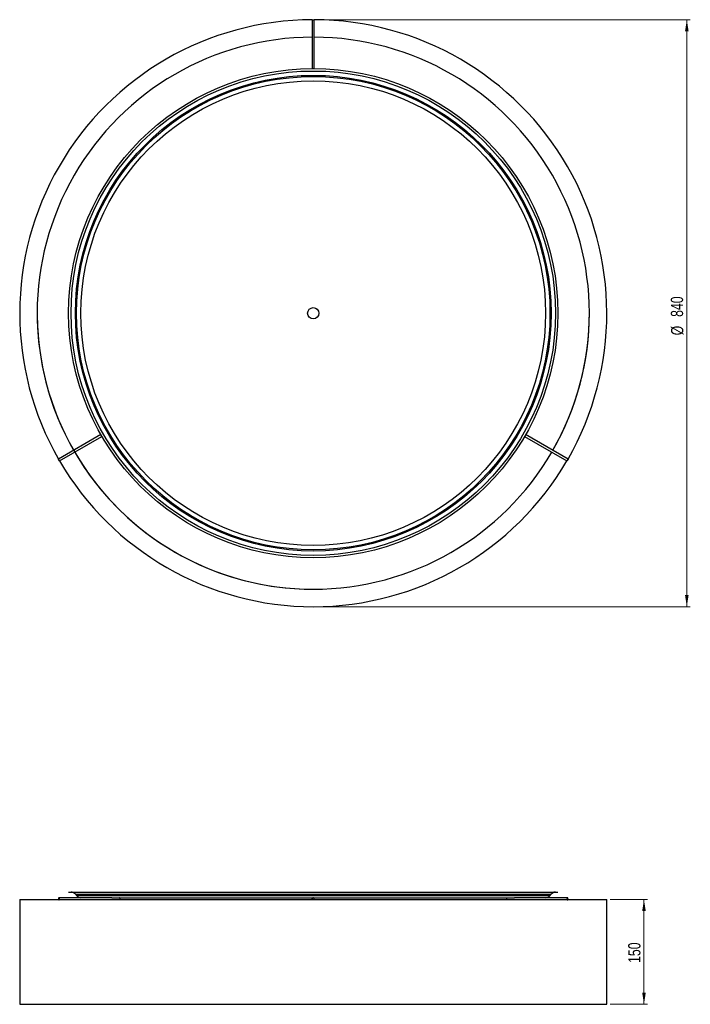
# Model space of a CAD drawing. Header units: millimetres. Extents: x 572 to 764, y 374 to 656.
import ezdxf

# ---------------------------------------------------------------- set-up
doc = ezdxf.new("R2010")
doc.units = ezdxf.units.MM
doc.styles.add('SLDTEXTSTYLE0', font='TXT', dxfattribs={"width": 0.75})
doc.dimstyles.new('SLDDIMSTYLE0', dxfattribs={"dimtxt": 3.5, "dimasz": 3.302, "dimexe": 0, "dimexo": 0.0625, "dimgap": 0.875, "dimtad": 1, "dimdec": 0, "dimlfac": 5, "dimrnd": 1e-09, "dimzin": 12, "dimdsep": 46, "dimtxsty": 'SLDTEXTSTYLE0', "dimsah": 1, "dimcen": 0.09, "dimadec": 0, "dimazin": 3, "dimtfac": 1, "dimtdec": 0, "dimtofl": 0, "dimtmove": 0, "dimatfit": 3, "dimfxl": 0, "dimfrac": 2, "dimtolj": 1, "dimtzin": 12, "dimarcsym": 0})

# ---------------------------------------------------------------- blocks, each defined once
blk = doc.blocks.new('_D')
at = {"color": 7, "linetype": 'Continuous', "lineweight": 0}
for p, q in [((740.96, 404.16), (751.59, 404.16)), ((750.59, 374.16), (750.59, 404.16)), ((740.96, 374.16), (751.59, 374.16))]:
    blk.add_line(p, q, dxfattribs=at)
at = {"color": 7, "linetype": 'Continuous', "lineweight": 18}
for points in [[(750.59, 404.16), (750.09, 400.86), (751.1, 400.86)], [(750.59, 374.16), (751.1, 377.46), (750.09, 377.46)]]:
    blk.add_solid(points, dxfattribs=at)
at = {"color": 7, "linetype": 'Continuous', "lineweight": 18, "insert": (746.08, 386), "char_height": 3.5, "attachment_point": 1, "rotation": 90, "style": 'SLDTEXTSTYLE0'}
blk.add_mtext('150', dxfattribs=at)
blk = doc.blocks.new('_D_1')
at = {"color": 7, "linetype": 'Continuous', "lineweight": 0}
for p, q in [((656.96, 655.96), (763.85, 655.96)), ((762.85, 655.96), (762.85, 487.96)), ((656.96, 487.96), (763.85, 487.96))]:
    blk.add_line(p, q, dxfattribs=at)
at = {"color": 7, "linetype": 'Continuous', "lineweight": 18}
for points in [[(762.85, 655.96), (762.34, 652.66), (763.36, 652.66)], [(762.85, 487.96), (763.36, 491.26), (762.34, 491.26)]]:
    blk.add_solid(points, dxfattribs=at)
at = {"color": 7, "linetype": 'Continuous', "lineweight": 18, "char_height": 3.5, "attachment_point": 1, "rotation": 90, "style": 'SLDTEXTSTYLE0'}
for s, insert in [('840', (758.28, 570.9)), ('%%c', (758.34, 565.63))]:
    blk.add_mtext(s, dxfattribs=dict(at, insert=insert))

msp = doc.modelspace()

# ---------------------------------------------------------------- linework, layer by layer
at = {"color": 7, "linetype": 'Continuous', "lineweight": 25}
for p, q in [((655.66, 655.96), (655.66, 641.96)), ((655.66, 655.96), (656.26, 655.96)), ((656.26, 641.96), (656.26, 655.96)), ((595.19, 537.22), (583.06, 530.22)), ((583.36, 529.7), (595.49, 536.7)), ((716.43, 536.7), (728.56, 529.7)), ((728.86, 530.22), (716.73, 537.22)), ((583.36, 529.7), (583.06, 530.22)), ((728.86, 530.22), (728.56, 529.7)), ((585.96, 406.26), (725.96, 406.26)), ((571.96, 404.16), (571.96, 374.16)), ((571.96, 404.16), (655.96, 404.16)), ((598.37, 404.66), (583.21, 404.66)), ((587.89, 405.66), (588.22, 405.26)), ((598.37, 404.66), (713.55, 404.66)), ((655.96, 404.16), (739.96, 404.16)), ((728.71, 404.66), (713.55, 404.66)), ((723.7, 405.26), (724.03, 405.66)), ((739.96, 374.16), (739.96, 404.16)), ((571.96, 374.16), (655.96, 374.16)), ((655.96, 374.16), (739.96, 374.16))]:
    msp.add_line(p, q, dxfattribs=at)
at = {"color": 8, "linetype": 'Continuous', "lineweight": 25}
for p, q in [((587.89, 405.66), (724.03, 405.66)), ((588.22, 405.26), (723.7, 405.26))]:
    msp.add_line(p, q, dxfattribs=at)
at = {"color": 7, "linetype": 'Continuous', "lineweight": 25, "flags": 128}
for points in [[(583.36, 404.36), (583.35, 404.47), (583.32, 404.57), (583.27, 404.64), (583.21, 404.66), (583.16, 404.64), (583.11, 404.57), (583.08, 404.47), (583.06, 404.36), (583.08, 404.24), (583.11, 404.15), (583.16, 404.08), (583.21, 404.06), (583.27, 404.08), (583.32, 404.15), (583.35, 404.24), (583.36, 404.36)], [(600.69, 404.36), (600.67, 404.47), (600.64, 404.57), (600.59, 404.64), (600.54, 404.66)], [(600.65, 404.16), (600.67, 404.24), (600.69, 404.36)], [(655.74, 404.16), (655.68, 404.24), (655.66, 404.36)], [(711.39, 404.66), (711.33, 404.64), (711.28, 404.57), (711.25, 404.47), (711.24, 404.36), (711.25, 404.24), (711.27, 404.16)], [(728.86, 404.36), (728.85, 404.47), (728.81, 404.57), (728.76, 404.64), (728.71, 404.66), (728.65, 404.64), (728.6, 404.57), (728.57, 404.47), (728.56, 404.36), (728.57, 404.24), (728.6, 404.15), (728.65, 404.08), (728.71, 404.06), (728.76, 404.08), (728.81, 404.15), (728.85, 404.24), (728.86, 404.36)]]:
    msp.add_lwpolyline(points, dxfattribs=at)
at = {"color": 7, "linetype": 'Continuous', "lineweight": 25}
for radius in [70, 69.31, 68.07, 67.74, 66.49, 1.6]:
    msp.add_circle((655.96, 571.96), radius, dxfattribs=at)
for centre, radius, start, end in [((655.96, 571.96), 84, 90.2046, 209.7954), ((655.96, 571.96), 84, 330.2046, 89.7954), ((655.96, 571.96), 79, 90.2176, 209.7824), ((655.96, 571.96), 79, 330.2176, 89.7824), ((655.96, 571.96), 79, 180, 270), ((655.96, 571.96), 79, 330.2176, 0), ((655.96, 571.96), 79, 210.2176, 270), ((655.96, 571.96), 79, 270, 329.7824), ((655.96, 571.96), 79, 270, 329.7824), ((655.96, 571.96), 84, 210.2046, 270), ((655.96, 571.96), 84, 270, 329.7954), ((586.65, 404.66), 1.6, 38.8124, 90), ((725.28, 404.66), 1.6, 90, 141.1876), ((589.47, 406.26), 1.6, 218.8124, 270), ((655.96, 404.36), 0.3, 318.1897, 180), ((722.46, 406.26), 1.6, 270, 321.1876)]:
    msp.add_arc(centre, radius, start, end, dxfattribs=at)

# ---------------------------------------------------------------- dimensions: what is measured, and where the dimension line sits
at = {"color": 7, "linetype": 'Continuous', "lineweight": 18}
dim = msp.add_linear_dim(base=(762.85, 487.96), p1=(655.96, 655.96), p2=(655.96, 487.96), angle=90, text='%%c<>', dimstyle='SLDDIMSTYLE0', dxfattribs=at)
dim.commit()
dim.dimension.update_dxf_attribs({"geometry": '_D_1', "text_midpoint": (762.85, 572.14), "dimtype": 160})
dim = msp.add_linear_dim(base=(750.59, 404.16), p1=(739.96, 374.16), p2=(739.96, 404.16), angle=90, dimstyle='SLDDIMSTYLE0', dxfattribs=at)
dim.commit()
dim.dimension.update_dxf_attribs({"geometry": '_D', "text_midpoint": (750.59, 389.88), "dimtype": 160})

doc.saveas('drawing.dxf')
